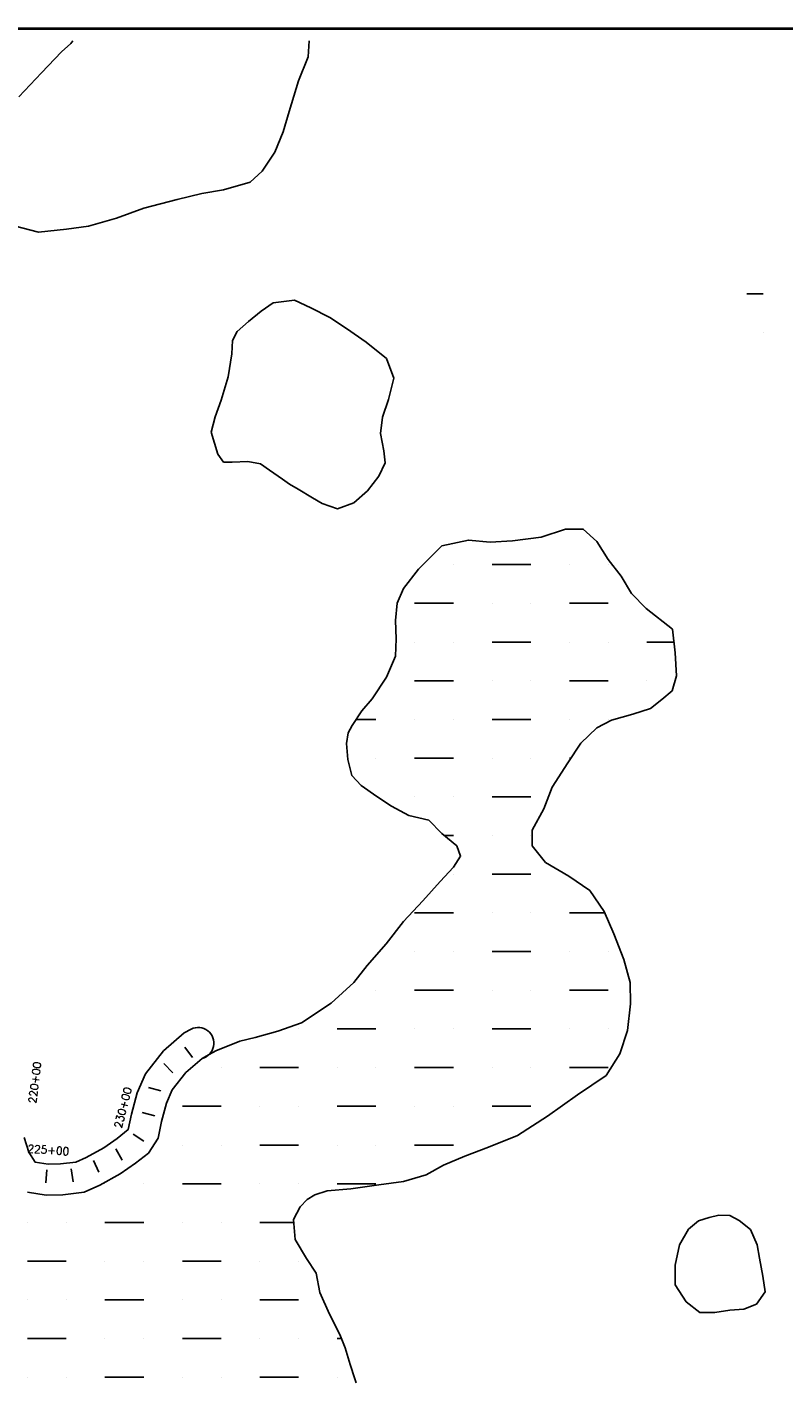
# Model space of a CAD drawing. Extents: x 232531 to 251059, y 798339 to 809683.
# Tile 5 of 6: x 244800 to 247729, y 804359 to 809683. Entities that reach past the tile are written whole.
import ezdxf
from ezdxf.enums import TextEntityAlignment as Align

# ---------------------------------------------------------------- set-up
doc = ezdxf.new("R2010")
doc.units = 0
doc.header["$LTSCALE"] = 800
doc.layers.get('0').update_dxf_attribs({"linetype": 'CONTINUOUS'})
for name, color, linetype in [('BORDER', 1, 'CONTINUOUS'), ('HATCH', 3, 'CONTINUOUS'), ('MORE_WL', 14, 'CONTINUOUS'), ('PLAKES', 5, 'CONTINUOUS'), ('STATIONS', 7, 'CONTINUOUS'), ('WL-PRESERVE', 14, 'CONTINUOUS')]:
    doc.layers.add(name, color=color, linetype=linetype)
doc.styles.get("Standard").update_dxf_attribs({"font": 'ROMANT'})

# ---------------------------------------------------------------- blocks, each defined once
blk = doc.blocks.new('*X')
at = {"color": 0}
for p, q in [((247587.3, 808650), (247650, 808650)), ((247650, 808500), (247650, 808500)), ((246450, 807600), (246450, 807600)), ((246600, 807600), (246750, 807600)), ((246900, 807600), (246900, 807600)), ((247050, 807600), (247050, 807600)), ((246300, 807450), (246450, 807450)), ((246600, 807450), (246600, 807450)), ((246750, 807450), (246750, 807450)), ((246900, 807450), (247050, 807450)), ((246300, 807300), (246300, 807300)), ((246450, 807300), (246450, 807300)), ((246600, 807300), (246750, 807300)), ((246900, 807300), (246900, 807300)), ((247050, 807300), (247050, 807300)), ((247200, 807300), (247305.1, 807300)), ((246300, 807150), (246450, 807150)), ((246600, 807150), (246600, 807150)), ((246750, 807150), (246750, 807150)), ((246900, 807150), (247050, 807150)), ((247200, 807150), (247200, 807150)), ((246073.3, 807000), (246150, 807000)), ((246300, 807000), (246300, 807000)), ((246450, 807000), (246450, 807000)), ((246600, 807000), (246750, 807000)), ((246900, 807000), (246900, 807000)), ((247050, 807000), (247050, 807000)), ((246150, 806850), (246150, 806850)), ((246300, 806850), (246450, 806850)), ((246600, 806850), (246600, 806850)), ((246750, 806850), (246750, 806850)), ((246900, 806850), (246905.6, 806850)), ((246300, 806700), (246300, 806700)), ((246450, 806700), (246450, 806700)), ((246600, 806700), (246750, 806700)), ((246415.7, 806550), (246450, 806550)), ((246600, 806550), (246600, 806550)), ((246750, 806550), (246750, 806550)), ((246450, 806400), (246450, 806400)), ((246600, 806400), (246750, 806400)), ((246300, 806250), (246450, 806250)), ((246600, 806250), (246600, 806250)), ((246750, 806250), (246750, 806250)), ((246900, 806250), (247036.7, 806250)), ((246300, 806100), (246300, 806100)), ((246450, 806100), (246450, 806100)), ((246600, 806100), (246750, 806100)), ((246900, 806100), (246900, 806100)), ((247050, 806100), (247050, 806100)), ((246150, 805950), (246150, 805950)), ((246300, 805950), (246450, 805950)), ((246600, 805950), (246600, 805950)), ((246750, 805950), (246750, 805950)), ((246900, 805950), (247050, 805950)), ((245850, 805800), (245850, 805800)), ((246000, 805800), (246150, 805800)), ((246300, 805800), (246300, 805800)), ((246450, 805800), (246450, 805800)), ((246600, 805800), (246750, 805800)), ((246900, 805800), (246900, 805800)), ((247050, 805800), (247050, 805800)), ((245550, 805650), (245550, 805650)), ((245700, 805650), (245850, 805650)), ((246000, 805650), (246000, 805650)), ((246150, 805650), (246150, 805650)), ((246300, 805650), (246450, 805650)), ((246600, 805650), (246600, 805650)), ((246750, 805650), (246750, 805650)), ((246900, 805650), (247050, 805650)), ((245400, 805500), (245550, 805500)), ((245700, 805500), (245700, 805500)), ((245850, 805500), (245850, 805500)), ((246000, 805500), (246150, 805500)), ((246300, 805500), (246300, 805500)), ((246450, 805500), (246450, 805500)), ((246600, 805500), (246750, 805500)), ((245400, 805350), (245400, 805350)), ((245550, 805350), (245550, 805350)), ((245700, 805350), (245850, 805350)), ((246000, 805350), (246000, 805350)), ((246150, 805350), (246150, 805350)), ((246300, 805350), (246450, 805350)), ((246600, 805350), (246600, 805350)), ((245100, 805200), (245100, 805200)), ((245250, 805200), (245250, 805200)), ((245400, 805200), (245550, 805200)), ((245700, 805200), (245700, 805200)), ((245850, 805200), (245850, 805200)), ((246000, 805200), (246150, 805200)), ((244800, 805050), (244800, 805050)), ((244950, 805050), (244950, 805050)), ((245100, 805050), (245250, 805050)), ((245400, 805050), (245400, 805050)), ((245550, 805050), (245550, 805050)), ((245700, 805050), (245831, 805050)), ((244800, 804900), (244950, 804900)), ((245100, 804900), (245100, 804900)), ((245250, 804900), (245250, 804900)), ((245400, 804900), (245550, 804900)), ((245700, 804900), (245700, 804900)), ((245850, 804900), (245850, 804900)), ((244800, 804750), (244800, 804750)), ((244950, 804750), (244950, 804750)), ((245100, 804750), (245250, 804750)), ((245400, 804750), (245400, 804750)), ((245550, 804750), (245550, 804750)), ((245700, 804750), (245850, 804750)), ((244800, 804600), (244950, 804600)), ((245100, 804600), (245100, 804600)), ((245250, 804600), (245250, 804600)), ((245400, 804600), (245550, 804600)), ((245700, 804600), (245700, 804600)), ((245850, 804600), (245850, 804600)), ((246000, 804600), (246016.1, 804600)), ((244800, 804450), (244800, 804450)), ((244950, 804450), (244950, 804450)), ((245100, 804450), (245250, 804450)), ((245400, 804450), (245400, 804450)), ((245550, 804450), (245550, 804450)), ((245700, 804450), (245850, 804450)), ((246000, 804450), (246000, 804450))]:
    blk.add_line(p, q, dxfattribs=at)

msp = doc.modelspace()

# ---------------------------------------------------------------- linework, layer by layer
at = {"layer": 'BORDER', "color": 0, "const_width": 10}
msp.add_lwpolyline([(234304.2, 799217.6), (251054.2, 799217.6), (251054.2, 809677.6), (234304.2, 809677.6)], close=True, dxfattribs=at)
at = {"layer": 'MORE_WL', "color": 0}
for points in [[(244748.2, 808913.8), (244842.9, 808888.7), (244950.3, 808900.3), (245036.5, 808911.7), (245144.8, 808943.3), (245250.2, 808981.8), (245379.3, 809015.7), (245475.7, 809039.3), (245559.3, 809053.1), (245662.1, 809083), (245709.5, 809125.5), (245757.6, 809199.7), (245789.8, 809278.1), (245814.2, 809357.3), (245849.5, 809475.5), (245887.2, 809568.7), (245891.4, 809630.4)], [(244975.8, 809630.4), (244968.2, 809620.5), (244932, 809588.6), (244853.6, 809506.9), (244766.2, 809413.2)]]:
    msp.add_lwpolyline(points, dxfattribs=at)
for points in [[(245814.5, 807911.9), (245849.2, 807892.3), (245904.2, 807859.2), (245941.2, 807836.5), (246000.8, 807817), (246064.2, 807839), (246117.8, 807886.3), (246160.9, 807942.8), (246185.2, 807994.8), (246180, 808041.1), (246167, 808108), (246175.6, 808171.9), (246198.6, 808239.6), (246219.2, 808322.7), (246190.9, 808399.1), (246111.8, 808462.8), (246036.4, 808515.1), (245971.8, 808558.3), (245898.2, 808595.8), (245834.8, 808625.8), (245751.1, 808614.7), (245705.6, 808582.8), (245656, 808542.4), (245612.6, 808503.7), (245594.4, 808468.4), (245591.4, 808417.5), (245576.7, 808328.5), (245550.5, 808237.5), (245526.5, 808172.8), (245511.6, 808113.1), (245537.7, 808028.3), (245559.7, 807997.2), (245593, 807997), (245653, 807999.8), (245703, 807990.6), (245737.5, 807966.2), (245787.8, 807931.1)], [(247361.4, 805023.7), (247326.1, 804963.1), (247309.3, 804884), (247308.8, 804807.5), (247351.9, 804742.1), (247404.5, 804700.8), (247463.1, 804701.2), (247521.8, 804710.3), (247575.3, 804713), (247624.2, 804732.4), (247658.7, 804780.9), (247649.7, 804841.3), (247636.2, 804910.7), (247627.4, 804963.1), (247601.4, 805021.9), (247558, 805057.7), (247521.3, 805077), (247479, 805077.6), (247441.2, 805069.3), (247399.5, 805055.6)]]:
    msp.add_lwpolyline(points, close=True, dxfattribs=at)
at = {"layer": 'PLAKES', "color": 0}
msp.add_lwpolyline([(245476, 805685.4, 1.109063), (245434.2, 805799.3), (245407.4, 805784.7), (245326.2, 805714.9), (245256.6, 805626.1), (245225.1, 805552.1), (245202.6, 805469.2), (245189.8, 805409.5), (245146.7, 805375.5), (245095.1, 805339.4), (245027.4, 805301.4), (244986.9, 805283.9), (244927.8, 805276.6), (244880.4, 805275.8), (244829.4, 805283.5), (244805, 805321.7), (244787.3, 805379.6)], format="xyb", dxfattribs=at)
at = {"layer": 'STATIONS', "color": 0}
for p, q in [((245408.8, 805728.8), (245439.3, 805689.2)), ((245327.9, 805665.5), (245362.6, 805629.5)), ((245268.4, 805572.8), (245316.7, 805560)), ((245244.6, 805475.4), (245293.1, 805463)), ((245250.1, 805364.3), (245208.7, 805392.3)), ((245142.1, 805335.4), (245166.2, 805291.6)), ((244875, 805253.6), (244871.4, 805203.7)), ((244969.1, 805257.2), (244976.2, 805207.7)), ((245054.9, 805290), (245076, 805244.8))]:
    msp.add_line(p, q, dxfattribs=at)
at = {"layer": 'WL-PRESERVE', "color": 0}
msp.add_lwpolyline([(246073, 804427.4), (246068.7, 804443.3), (246050.2, 804499.6), (246031.2, 804563.8), (246009.8, 804615.3), (245970.1, 804694.8), (245933.1, 804778.6), (245918.3, 804852.7), (245880.8, 804910.1), (245837.2, 804984), (245829.9, 805061.5), (245856.9, 805110.2), (245883.8, 805139.2), (245913, 805156.8), (245960.6, 805171.9), (246053.1, 805180.1), (246161, 805196), (246257.3, 805208.7), (246344.9, 805234.3), (246411.8, 805271.7), (246493.9, 805307.2), (246586.5, 805341.9), (246698.3, 805386.9), (246815.2, 805461.2), (246931.3, 805544.3), (247042.1, 805620.1), (247095.5, 805703.1), (247124.3, 805794.3), (247136.1, 805897), (247134.9, 805979.7), (247111.1, 806069.3), (247071.4, 806168.2), (247034.5, 806255.2), (246978.5, 806337.3), (246897.1, 806392.1), (246807, 806444.9), (246754.9, 806510.1), (246755.7, 806571), (246801, 806653.9), (246832.3, 806736.8), (246893.7, 806832.1), (246944.3, 806908.2), (247005.4, 806967.3), (247062.6, 806997.5), (247145.2, 807020.8), (247213.8, 807042.2), (247258.1, 807077), (247298.1, 807111), (247314.2, 807168.8), (247310, 807258.5), (247299.3, 807349.5), (247197.6, 807430.2), (247140.2, 807487.9), (247100.3, 807555.8), (247049.6, 807620.1), (247006.1, 807689.1), (246953.3, 807738), (246885, 807737.6), (246790, 807706.3), (246679.5, 807692.6), (246593.1, 807687.6), (246508.3, 807695.1), (246405.3, 807672.9), (246315, 807581.9), (246257, 807507.7), (246232.6, 807451), (246225.7, 807382.9), (246228.4, 807312.3), (246226.1, 807245.6), (246191.1, 807163.9), (246135.8, 807079.8), (246094.9, 807033.6), (246058, 806976.2), (246042.7, 806947.3), (246035.5, 806906.8), (246035.5, 806906.8), (246040.5, 806844.6), (246056.6, 806782), (246092.8, 806744.1), (246153, 806701.3), (246210.5, 806663.4), (246276.8, 806627.1), (246354.4, 806609.2), (246405.9, 806558.3), (246463.7, 806509.5), (246477.7, 806469.2), (246450.7, 806426.9), (246399.2, 806371.5), (246331.6, 806296.7), (246257, 806216.7), (246189.9, 806129.3), (246115.6, 806046.4), (246064.2, 805979.5), (245976.7, 805899.7), (245861.9, 805823.6), (245770.1, 805790.8), (245681.7, 805767.4), (245622.5, 805752.6), (245530.1, 805714.9), (245491.6, 805693.9), (245476, 805685.4), (245413.3, 805631.6), (245360.8, 805564.5), (245338.7, 805512.7), (245319.2, 805440.9), (245305.5, 805377.1), (245268.6, 805318.8), (245218.3, 805279.2), (245159.1, 805237.6), (245080.6, 805193.7), (245018.7, 805167), (244936.2, 805156.8), (244872.5, 805155.7), (244799.5, 805166.6)], dxfattribs=at)

# ---------------------------------------------------------------- block references
at = {"layer": 'HATCH', "color": 0}
msp.add_blockref('*X', (0, 0), dxfattribs=at)
msp.add_blockref('*X', (0, 0), dxfattribs=at)
msp.add_blockref('*X', (0, 0), dxfattribs=at)
msp.add_blockref('*X', (0, 0), dxfattribs=at)
msp.add_blockref('*X', (0, 0), dxfattribs=at)

# ---------------------------------------------------------------- texts
at = {"layer": 'STATIONS', "color": 0}
for s, rotation, p in [('220+00', 82.98, (244843, 805590.1)), ('230+00', 75.6874, (245184.1, 805490.8)), ('225+00', 355.9043, (244879.5, 805315.9))]:
    msp.add_text(s, height=30, rotation=rotation, dxfattribs=at).set_placement(p, align=Align.CENTER)

doc.saveas('drawing.dxf')
